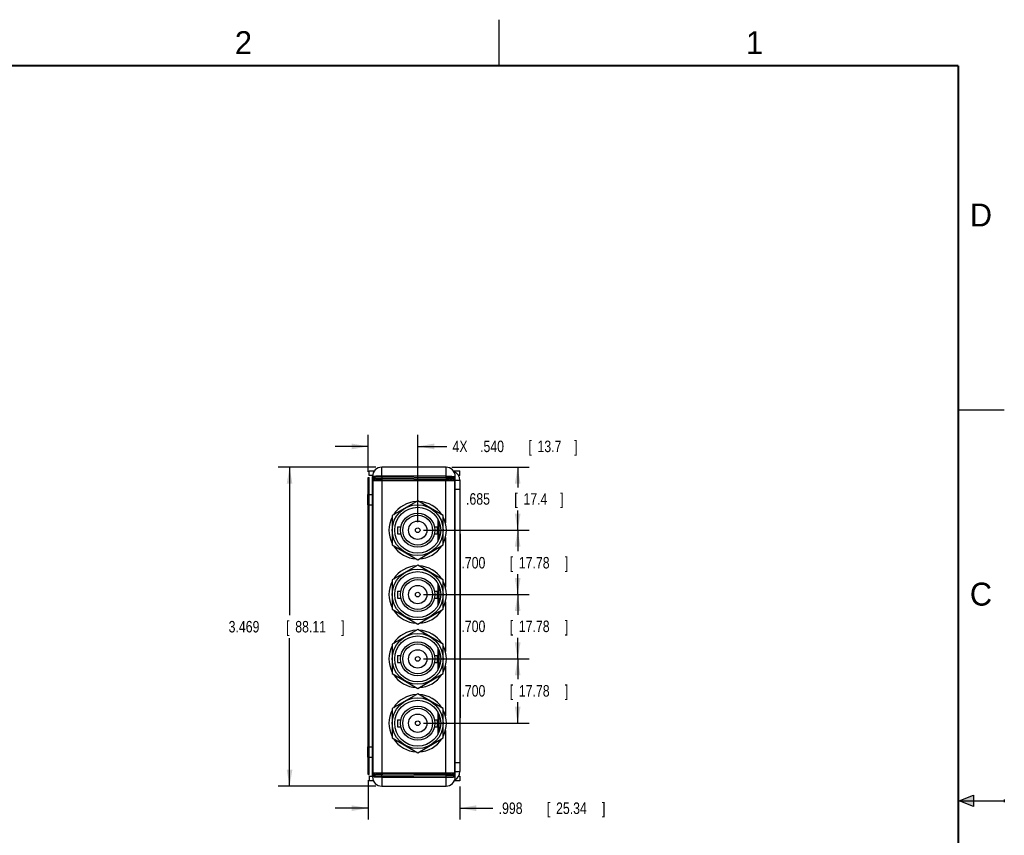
# Model space of a CAD drawing. Header units: inches. Extents: x 0 to 22, y 0 to 17.
# Tile 24 of 24: x 11.3 to 22, y 8.1 to 17. Entities that reach past the tile are written whole.
import ezdxf

# ---------------------------------------------------------------- set-up
doc = ezdxf.new("R2010")
doc.units = ezdxf.units.IN
doc.header["$LTSCALE"] = 1.21
doc.header["$MEASUREMENT"] = 0
doc.layers.get('0').update_dxf_attribs({"linetype": 'CONTINUOUS'})
doc.layers.add('DIMENSIONS', color=7, linetype='CONTINUOUS')
doc.styles.get("Standard").update_dxf_attribs({"font": 'txt', "width": 0.8})
doc.dimstyles.new('DIMSTYLE_1', dxfattribs={"dimtxt": 0.125, "dimasz": 0.18, "dimexe": 0.18, "dimexo": 0.0625, "dimgap": 0.09, "dimtad": 0, "dimtih": 1, "dimtoh": 1, "dimdec": 3, "dimzin": 4, "dimdsep": 46, "dimtxsty": 'STANDARD', "dimblk": '_FILLED', "dimblk1": '_FILLED', "dimblk2": '_FILLED', "dimcen": 0.09, "dimadec": 0, "dimazin": 0, "dimtp": 0.01, "dimtm": 0.01, "dimtfac": 1, "dimtdec": 3, "dimtofl": 0, "dimtmove": 0, "dimatfit": 3, "dimldrblk": '_FILLED', "dimfxl": 1, "dimtolj": 1, "dimtzin": 4, "dimarcsym": 0})

# ---------------------------------------------------------------- blocks, each defined once
blk = doc.blocks.new('_FILLED')
at = {"color": 0, "linetype": 'BYBLOCK'}
blk.add_solid([(0, 0), (-1, 0.174), (-1, -0.174)], dxfattribs=at)
blk = doc.blocks.new('*D4')
at = {"layer": 'DIMENSIONS', "color": 2, "linetype": 'CONTINUOUS'}
for p, q in [((15.985, 12.13), (16.828, 12.13)), ((16.703, 12.13), (16.703, 11.91)), ((16.703, 11.445), (16.703, 11.66)), ((15.677, 11.445), (16.828, 11.445))]:
    blk.add_line(p, q, dxfattribs=at)
at = {"layer": 'DIMENSIONS', "color": 2, "linetype": 'CONTINUOUS', "xscale": 0.18, "yscale": 0.18, "zscale": 0.18}
for p, rotation in [((16.703, 12.13), 90), ((16.703, 11.445), 270)]:
    blk.add_blockref('_FILLED', p, dxfattribs=dict(at, rotation=rotation))
at = {"layer": 'DIMENSIONS', "color": 2, "linetype": 'CONTINUOUS', "width": 0.8}
for s, p in [('.685', (16.141, 11.723)), ('[', (16.666, 11.723)), ('17.4', (16.766, 11.723)), (']', (17.166, 11.723))]:
    blk.add_text(s, height=0.125, dxfattribs=at).set_placement(p)
blk = doc.blocks.new('*D5')
at = {"layer": 'DIMENSIONS', "color": 2, "linetype": 'CONTINUOUS'}
for p, q in [((15.677, 11.445), (16.828, 11.445)), ((16.703, 11.445), (16.703, 11.216)), ((16.703, 10.745), (16.703, 10.966)), ((15.677, 10.745), (16.828, 10.745))]:
    blk.add_line(p, q, dxfattribs=at)
at = {"layer": 'DIMENSIONS', "color": 2, "linetype": 'CONTINUOUS', "xscale": 0.18, "yscale": 0.18, "zscale": 0.18}
for p, rotation in [((16.703, 11.445), 90), ((16.703, 10.745), 270)]:
    blk.add_blockref('_FILLED', p, dxfattribs=dict(at, rotation=rotation))
at = {"layer": 'DIMENSIONS', "color": 2, "linetype": 'CONTINUOUS', "width": 0.8}
for s, p in [('.700', (16.091, 11.029)), ('[', (16.616, 11.029)), ('17.78', (16.716, 11.029)), (']', (17.216, 11.029))]:
    blk.add_text(s, height=0.125, dxfattribs=at).set_placement(p)
blk = doc.blocks.new('*D6')
at = {"layer": 'DIMENSIONS', "color": 2, "linetype": 'CONTINUOUS'}
for p, q in [((15.677, 10.745), (16.828, 10.745)), ((16.703, 10.745), (16.703, 10.524)), ((16.703, 10.045), (16.703, 10.274)), ((15.677, 10.045), (16.828, 10.045))]:
    blk.add_line(p, q, dxfattribs=at)
at = {"layer": 'DIMENSIONS', "color": 2, "linetype": 'CONTINUOUS', "xscale": 0.18, "yscale": 0.18, "zscale": 0.18}
for p, rotation in [((16.703, 10.745), 90), ((16.703, 10.045), 270)]:
    blk.add_blockref('_FILLED', p, dxfattribs=dict(at, rotation=rotation))
at = {"layer": 'DIMENSIONS', "color": 2, "linetype": 'CONTINUOUS', "width": 0.8}
for s, p in [('.700', (16.091, 10.337)), ('[', (16.616, 10.337)), ('17.78', (16.716, 10.337)), (']', (17.216, 10.337))]:
    blk.add_text(s, height=0.125, dxfattribs=at).set_placement(p)
blk = doc.blocks.new('*D7')
at = {"layer": 'DIMENSIONS', "color": 2, "linetype": 'CONTINUOUS'}
for p, q in [((15.677, 10.045), (16.828, 10.045)), ((16.703, 10.045), (16.703, 9.823)), ((16.703, 9.345), (16.703, 9.573)), ((15.677, 9.345), (16.828, 9.345))]:
    blk.add_line(p, q, dxfattribs=at)
at = {"layer": 'DIMENSIONS', "color": 2, "linetype": 'CONTINUOUS', "xscale": 0.18, "yscale": 0.18, "zscale": 0.18}
for p, rotation in [((16.703, 10.045), 90), ((16.703, 9.345), 270)]:
    blk.add_blockref('_FILLED', p, dxfattribs=dict(at, rotation=rotation))
at = {"layer": 'DIMENSIONS', "color": 2, "linetype": 'CONTINUOUS', "width": 0.8}
for s, p in [('.700', (16.091, 9.635)), ('[', (16.616, 9.635)), ('17.78', (16.716, 9.635)), (']', (17.216, 9.635))]:
    blk.add_text(s, height=0.125, dxfattribs=at).set_placement(p)
blk = doc.blocks.new('*D8')
at = {"layer": 'DIMENSIONS', "color": 2, "linetype": 'CONTINUOUS'}
for p, q in [((15.075, 12.082), (15.075, 12.482)), ((15.615, 11.533), (15.615, 12.482)), ((15.075, 12.357), (14.715, 12.357)), ((15.615, 12.357), (15.932, 12.357))]:
    blk.add_line(p, q, dxfattribs=at)
at = {"layer": 'DIMENSIONS', "color": 2, "linetype": 'CONTINUOUS', "xscale": 0.18, "yscale": 0.18, "zscale": 0.18}
blk.add_blockref('_FILLED', (15.075, 12.357), dxfattribs=at)
at = {"layer": 'DIMENSIONS', "color": 2, "linetype": 'CONTINUOUS', "xscale": 0.18, "yscale": 0.18, "zscale": 0.18, "rotation": 180}
blk.add_blockref('_FILLED', (15.615, 12.357), dxfattribs=at)
at = {"layer": 'DIMENSIONS', "color": 2, "linetype": 'CONTINUOUS', "width": 0.8}
for s, p in [('4X ', (15.994, 12.295)), ('.540', (16.294, 12.295)), ('[', (16.819, 12.295)), ('13.7', (16.919, 12.295)), (']', (17.319, 12.295))]:
    blk.add_text(s, height=0.125, dxfattribs=at).set_placement(p)
blk = doc.blocks.new('*D9')
at = {"layer": 'DIMENSIONS', "color": 2, "linetype": 'CONTINUOUS'}
for p, q in [((15.16, 12.13), (14.095, 12.13)), ((14.22, 12.13), (14.22, 10.521)), ((14.22, 8.661), (14.22, 10.271)), ((15.16, 8.661), (14.095, 8.661))]:
    blk.add_line(p, q, dxfattribs=at)
at = {"layer": 'DIMENSIONS', "color": 2, "linetype": 'CONTINUOUS', "xscale": 0.18, "yscale": 0.18, "zscale": 0.18}
for p, rotation in [((14.22, 12.13), 90), ((14.22, 8.661), 270)]:
    blk.add_blockref('_FILLED', p, dxfattribs=dict(at, rotation=rotation))
at = {"layer": 'DIMENSIONS', "color": 2, "linetype": 'CONTINUOUS', "width": 0.8}
for s, p in [('3.469', (13.557, 10.333)), ('[', (14.182, 10.333)), ('88.11', (14.282, 10.333)), (']', (14.782, 10.333))]:
    blk.add_text(s, height=0.125, dxfattribs=at).set_placement(p)
blk = doc.blocks.new('*D10')
at = {"layer": 'DIMENSIONS', "color": 2, "linetype": 'CONTINUOUS'}
for p, q in [((15.075, 8.727), (15.075, 8.296)), ((16.073, 8.656), (16.073, 8.296)), ((15.075, 8.421), (14.715, 8.421)), ((16.073, 8.421), (16.433, 8.421))]:
    blk.add_line(p, q, dxfattribs=at)
at = {"layer": 'DIMENSIONS', "color": 2, "linetype": 'CONTINUOUS', "xscale": 0.18, "yscale": 0.18, "zscale": 0.18}
blk.add_blockref('_FILLED', (15.075, 8.421), dxfattribs=at)
at = {"layer": 'DIMENSIONS', "color": 2, "linetype": 'CONTINUOUS', "xscale": 0.18, "yscale": 0.18, "zscale": 0.18, "rotation": 180}
blk.add_blockref('_FILLED', (16.073, 8.421), dxfattribs=at)
at = {"layer": 'DIMENSIONS', "color": 2, "linetype": 'CONTINUOUS', "width": 0.8}
for s, p in [('.998', (16.496, 8.358)), ('[', (17.021, 8.358)), ('25.34', (17.121, 8.358)), (']', (17.621, 8.358))]:
    blk.add_text(s, height=0.125, dxfattribs=at).set_placement(p)

msp = doc.modelspace()

# ---------------------------------------------------------------- hatches: boundary and pattern name
at = {"linetype": 'CONTINUOUS'}
msp.add_hatch(color=2, dxfattribs=at).paths.add_polyline_path([(21.6663, 8.5625), (21.6663, 8.4375), (21.51, 8.5)])

# ---------------------------------------------------------------- linework, layer by layer
at = {"color": 2, "linetype": 'CONTINUOUS'}
for p, q in [((16.5, 16.5), (16.5, 17)), ((22, 12.75), (21.5, 12.75)), ((21.51, 8.5), (21.6663, 8.5625)), ((21.51, 8.5), (22, 8.5)), ((21.6663, 8.4375), (21.51, 8.5)), ((21.6663, 8.5625), (21.6663, 8.4375)), ((22, 8.515), (22, 8.485))]:
    msp.add_line(p, q, dxfattribs=at)
at = {"color": 7, "linetype": 'CONTINUOUS'}
for p, q in [((15.2229, 12.0259), (15.2229, 12.1302)), ((15.9229, 12.1302), (15.2229, 12.1302)), ((15.9229, 12.0198), (15.9229, 12.1302)), ((15.0754, 8.789), (15.0754, 12.0199)), ((15.0754, 12.0199), (15.0854, 12.0199)), ((15.0754, 12.019), (15.0854, 12.019)), ((15.0854, 12.0402), (15.0854, 12.0902)), ((15.0854, 12.0902), (15.143, 12.0902)), ((15.1235, 12.0402), (15.0854, 12.0402)), ((15.0854, 8.789), (15.0854, 12.0199)), ((15.1229, 8.7612), (15.1229, 12.0302)), ((15.1366, 12.0127), (16.009, 12.005)), ((15.1473, 12.0126), (15.1473, 12.0122)), ((15.2229, 12.0259), (15.2228, 12.0119)), ((15.9229, 12.032), (15.2229, 12.032)), ((15.2229, 12.0259), (15.9229, 12.0198)), ((15.9229, 12.0198), (15.9228, 12.0058)), ((16.0028, 12.0902), (16.0729, 12.0902)), ((16.0229, 8.7612), (16.0229, 12.0302)), ((16.0729, 12.0402), (16.0595, 12.0402)), ((16.0729, 12.0402), (16.0729, 12.0902)), ((15.0754, 11.999), (15.0854, 11.999)), ((15.1229, 11.9327), (15.1254, 11.9327)), ((15.1229, 11.9221), (15.1254, 11.9221)), ((15.1254, 11.9852), (15.1254, 8.8062)), ((15.1254, 11.9852), (16.0169, 11.9852)), ((15.1579, 11.9988), (15.1579, 11.9852)), ((15.2254, 11.9852), (15.2254, 8.8062)), ((15.2267, 11.9981), (15.2267, 11.9852)), ((15.2267, 11.9981), (15.8969, 11.9922)), ((15.8969, 11.9922), (15.8969, 11.9852)), ((15.9169, 11.9852), (15.9169, 11.5258)), ((15.9681, 11.9915), (15.9681, 11.9852)), ((15.9681, 11.9915), (15.9852, 11.9914)), ((16.0169, 11.9852), (16.0169, 8.8062)), ((16.0229, 11.925), (16.0169, 11.925)), ((16.0229, 11.9902), (16.0729, 11.9902)), ((16.0729, 11.9902), (16.0729, 8.8182)), ((15.0729, 11.7202), (15.0729, 11.8322)), ((15.0729, 11.8322), (15.0754, 11.8322)), ((15.0854, 11.8322), (15.1229, 11.8322)), ((15.1254, 11.7913), (15.1229, 11.7913)), ((16.0229, 11.8902), (16.0729, 11.8902)), ((15.0729, 11.7202), (15.0754, 11.7202)), ((15.0854, 11.7202), (15.1229, 11.7202)), ((15.6149, 11.7657), (15.3374, 11.6054)), ((15.8924, 11.6054), (15.6149, 11.7657)), ((15.3374, 11.6054), (15.3374, 11.285)), ((15.8924, 11.285), (15.8924, 11.6054)), ((15.3949, 11.4827), (15.3949, 11.4077)), ((15.3949, 11.4827), (15.433, 11.4827)), ((15.7968, 11.4827), (15.8279, 11.4827)), ((15.8279, 11.4827), (15.8279, 11.4077)), ((15.8329, 11.5676), (15.8329, 11.3229)), ((15.8464, 11.5394), (15.8464, 11.351)), ((15.3949, 11.4077), (15.433, 11.4077)), ((15.7968, 11.4077), (15.8279, 11.4077)), ((15.9169, 11.3647), (15.9169, 10.8258)), ((16.0729, 11.4042), (16.0769, 11.4042)), ((16.0769, 11.4042), (16.0769, 9.4042)), ((15.3374, 11.285), (15.6149, 11.1248)), ((15.6149, 11.1248), (15.8924, 11.285)), ((16.0729, 11.3442), (16.0769, 11.3442)), ((15.6149, 11.0657), (15.3374, 10.9054)), ((15.8924, 10.9054), (15.6149, 11.0657)), ((15.3374, 10.9054), (15.3374, 10.585)), ((15.8329, 10.8676), (15.8329, 10.6229)), ((15.8464, 10.8394), (15.8464, 10.651)), ((15.8924, 10.585), (15.8924, 10.9054)), ((15.3949, 10.7827), (15.3949, 10.7077)), ((15.3949, 10.7827), (15.433, 10.7827)), ((15.7968, 10.7827), (15.8279, 10.7827)), ((15.8279, 10.7827), (15.8279, 10.7077)), ((15.3949, 10.7077), (15.433, 10.7077)), ((15.7968, 10.7077), (15.8279, 10.7077)), ((15.9169, 10.6647), (15.9169, 10.1258)), ((15.3374, 10.585), (15.6149, 10.4248)), ((15.6149, 10.4248), (15.8924, 10.585)), ((15.6149, 10.3657), (15.3374, 10.2054)), ((15.8924, 10.2054), (15.6149, 10.3657)), ((15.3374, 10.2054), (15.3374, 9.885)), ((15.8924, 9.885), (15.8924, 10.2054)), ((15.3949, 10.0827), (15.433, 10.0827)), ((15.3949, 10.0827), (15.3949, 10.0077)), ((15.7968, 10.0827), (15.8279, 10.0827)), ((15.8279, 10.0827), (15.8279, 10.0077)), ((15.8329, 10.1676), (15.8329, 9.9229)), ((15.8464, 10.1394), (15.8464, 9.951)), ((15.3949, 10.0077), (15.433, 10.0077)), ((15.7968, 10.0077), (15.8279, 10.0077)), ((15.3374, 9.885), (15.6149, 9.7248)), ((15.6149, 9.7248), (15.8924, 9.885)), ((15.9169, 9.9647), (15.9169, 9.4258)), ((15.6149, 9.6657), (15.3374, 9.5054)), ((15.8924, 9.5054), (15.6149, 9.6657)), ((15.3374, 9.5054), (15.3374, 9.185)), ((15.8329, 9.4676), (15.8329, 9.2229)), ((15.8464, 9.4394), (15.8464, 9.251)), ((15.8924, 9.185), (15.8924, 9.5054)), ((16.0729, 9.4642), (16.0769, 9.4642)), ((15.3949, 9.3827), (15.433, 9.3827)), ((15.3949, 9.3827), (15.3949, 9.3077)), ((15.7968, 9.3827), (15.8279, 9.3827)), ((15.8279, 9.3827), (15.8279, 9.3077)), ((16.0729, 9.4042), (16.0769, 9.4042)), ((15.3949, 9.3077), (15.433, 9.3077)), ((15.7968, 9.3077), (15.8279, 9.3077)), ((15.9169, 9.2647), (15.9169, 8.8062)), ((15.3374, 9.185), (15.6149, 9.0248)), ((15.6149, 9.0248), (15.8924, 9.185)), ((15.0729, 9.0882), (15.0754, 9.0882)), ((15.0729, 8.9762), (15.0729, 9.0882)), ((15.0854, 9.0882), (15.1229, 9.0882)), ((15.0729, 8.9762), (15.0754, 8.9762)), ((15.0854, 8.9762), (15.1229, 8.9762)), ((15.1254, 9.0001), (15.1229, 9.0001)), ((16.0229, 8.9182), (16.0729, 8.9182)), ((15.0754, 8.809), (15.0854, 8.809)), ((15.0754, 8.789), (15.0854, 8.789)), ((15.1229, 8.8694), (15.1254, 8.8694)), ((15.1229, 8.8588), (15.1254, 8.8588)), ((15.1254, 8.8062), (16.0169, 8.8062)), ((15.1579, 8.8062), (15.1579, 8.7926)), ((15.2267, 8.8062), (15.2267, 8.7934)), ((15.8969, 8.7992), (15.2267, 8.7934)), ((15.8969, 8.8062), (15.8969, 8.7992)), ((15.9681, 8.8062), (15.9681, 8.8)), ((15.9852, 8.8001), (15.9681, 8.8)), ((16.0229, 8.8664), (16.0169, 8.8664)), ((16.0229, 8.8182), (16.0729, 8.8182)), ((15.0854, 8.7682), (15.1229, 8.7682)), ((15.0854, 8.7682), (15.0854, 8.7182)), ((15.1327, 8.7182), (15.0854, 8.7182)), ((16.009, 8.7864), (15.1366, 8.7788)), ((15.2229, 8.7655), (15.2228, 8.7796)), ((15.9229, 8.7716), (15.2229, 8.7655)), ((15.2229, 8.7655), (15.2229, 8.6612)), ((15.2229, 8.7595), (15.9229, 8.7595)), ((15.9229, 8.7716), (15.9228, 8.7857)), ((15.9229, 8.6612), (15.9229, 8.7716)), ((16.0729, 8.7182), (16.0132, 8.7182)), ((16.0595, 8.7682), (16.0729, 8.7682)), ((16.0729, 8.7682), (16.0729, 8.7182)), ((15.2229, 8.6612), (15.9229, 8.6612))]:
    msp.add_line(p, q, dxfattribs=at)
at = {"color": 7, "linetype": 'CONTINUOUS', "const_width": 0.02}
for points in [[(21.5, 16.5), (0.5, 16.5)], [(21.5, 0.5), (21.5, 16.5)]]:
    msp.add_lwpolyline(points, dxfattribs=at)
at = {"color": 7, "linetype": 'CONTINUOUS'}
for centre, radius in [((15.6149, 11.4452), 0.2765), ((15.6149, 11.4452), 0.25), ((15.6149, 11.4452), 0.1857), ((15.6149, 11.4452), 0.1625), ((15.6149, 11.4452), 0.1), ((15.6149, 11.4452), 0.025), ((15.6149, 10.7452), 0.2765), ((15.6149, 10.7452), 0.25), ((15.6149, 10.7452), 0.1857), ((15.6149, 10.7452), 0.1625), ((15.6149, 10.7452), 0.1), ((15.6149, 10.7452), 0.025), ((15.6149, 10.0452), 0.2765), ((15.6149, 10.0452), 0.25), ((15.6149, 10.0452), 0.1857), ((15.6149, 10.0452), 0.1625), ((15.6149, 10.0452), 0.1), ((15.6149, 10.0452), 0.025), ((15.6149, 9.3452), 0.2765), ((15.6149, 9.3452), 0.25), ((15.6149, 9.3452), 0.1857), ((15.6149, 9.3452), 0.1625), ((15.6149, 9.3452), 0.1), ((15.6149, 9.3452), 0.025)]:
    msp.add_circle(centre, radius, dxfattribs=at)
for centre, radius, start, end in [((15.2229, 12.0302), 0.1, 90, 180), ((15.9229, 12.0302), 0.1, 0, 90), ((15.1367, 12.0264), 0.0138, 180, 269.49996), ((15.1441, 11.9988), 0.0138, 0, 89.5), ((15.9729, 11.9902), 0.1, 0, 70.02826), ((16.0091, 12.0188), 0.0138, 269.5, 360), ((15.1429, 11.8815), 0.02, 180, 208.79543), ((15.6149, 11.4452), 0.3125, 92.64827, 147.354), ((15.6149, 11.4452), 0.3125, 32.646, 87.35173), ((15.6149, 11.4452), 0.3125, 152.66656, 207.33344), ((15.6149, 11.4452), 0.3125, 332.66656, 27.33344), ((15.6149, 11.4452), 0.3125, 212.646, 267.35173), ((15.6149, 11.4452), 0.3125, 272.64827, 327.354), ((15.6149, 10.7452), 0.3125, 92.64827, 147.354), ((15.6149, 10.7452), 0.3125, 32.646, 87.35173), ((15.6149, 10.7452), 0.3125, 152.66656, 207.33344), ((15.6149, 10.7452), 0.3125, 332.66656, 27.33344), ((15.6149, 10.7452), 0.3125, 212.646, 267.35173), ((15.6149, 10.7452), 0.3125, 272.64827, 327.354), ((15.6149, 10.0452), 0.3125, 92.64827, 147.354), ((15.6149, 10.0452), 0.3125, 32.646, 87.35173), ((15.6149, 10.0452), 0.3125, 152.66656, 207.33344), ((15.6149, 10.0452), 0.3125, 332.66656, 27.33344), ((15.6149, 10.0452), 0.3125, 212.646, 267.35173), ((15.6149, 10.0452), 0.3125, 272.64827, 327.354), ((15.6149, 9.3452), 0.3125, 92.64827, 147.354), ((15.6149, 9.3452), 0.3125, 32.646, 87.35173), ((15.6149, 9.3452), 0.3125, 152.66656, 207.33344), ((15.6149, 9.3452), 0.3125, 332.66656, 27.33344), ((15.6149, 9.3452), 0.3125, 212.646, 267.35173), ((15.6149, 9.3452), 0.3125, 272.64827, 327.354), ((15.1429, 8.91), 0.02, 151.20457, 180), ((15.1441, 8.7926), 0.0138, 270.5, 360), ((15.9729, 8.8182), 0.1, 296.43145, 360), ((15.1367, 8.765), 0.0138, 90.5, 180.00002), ((15.2229, 8.7612), 0.1, 180, 270), ((15.9229, 8.7612), 0.1, 270, 360), ((16.0091, 8.7726), 0.0138, 0, 90.49996)]:
    msp.add_arc(centre, radius, start, end, dxfattribs=at)
for points, knots in [([(15.2229, 12.032), (15.2204, 12.032), (15.2155, 12.032), (15.208, 12.032), (15.2007, 12.0319), (15.1935, 12.0319), (15.1865, 12.0319), (15.1796, 12.0318), (15.173, 12.0317), (15.1667, 12.0317), (15.1607, 12.0316), (15.155, 12.0315), (15.1498, 12.0314), (15.1449, 12.0313), (15.1405, 12.0312), (15.1365, 12.0311), (15.133, 12.031), (15.13, 12.0309), (15.1275, 12.0308), (15.1256, 12.0306), (15.1242, 12.0305), (15.1235, 12.0304), (15.1229, 12.0303), (15.1229, 12.0302)], [0, 0, 0, 0, 0.074683, 0.1489484, 0.2223811, 0.2945706, 0.3651132, 0.4336147, 0.499692, 0.562976, 0.6231127, 0.6797663, 0.7326201, 0.781379, 0.8257707, 0.8655475, 0.900488, 0.9303979, 0.9551121, 0.9744959, 0.9884491, 0.9969165, 1, 1, 1, 1]), ([(15.1229, 12.0264), (15.1229, 12.0265), (15.1235, 12.0263), (15.1241, 12.0265), (15.1257, 12.0264), (15.1275, 12.0265), (15.13, 12.0265), (15.133, 12.0265), (15.1365, 12.0265), (15.1405, 12.0264), (15.1449, 12.0264), (15.1498, 12.0264), (15.155, 12.0264), (15.1607, 12.0263), (15.1667, 12.0263), (15.173, 12.0263), (15.1796, 12.0262), (15.1865, 12.0262), (15.1935, 12.0261), (15.2007, 12.0261), (15.208, 12.026), (15.2155, 12.026), (15.2204, 12.0259), (15.2229, 12.0259)], [0, 0, 0, 0, 0.0028031, 0.0111844, 0.0250975, 0.0444666, 0.0691724, 0.099081, 0.1340226, 0.1738019, 0.2181996, 0.266965, 0.3198315, 0.376503, 0.4366612, 0.4999727, 0.5660778, 0.6346038, 0.7051775, 0.7774193, 0.8509051, 0.925245, 1, 1, 1, 1]), ([(15.1364, 11.9852), (15.1364, 11.9866), (15.1364, 11.9893), (15.1365, 11.9934), (15.1365, 11.9972), (15.1365, 12.0007), (15.1365, 12.0038), (15.1365, 12.0064), (15.1365, 12.0086), (15.1366, 12.0103), (15.1365, 12.0116), (15.1367, 12.0121), (15.1365, 12.0127), (15.1366, 12.0127)], [0, 0, 0, 0, 0.1458183, 0.3012702, 0.4430457, 0.5702499, 0.6820781, 0.77793, 0.8572108, 0.9193698, 0.9640532, 0.9909854, 1, 1, 1, 1]), ([(15.1444, 11.9852), (15.1444, 11.9865), (15.1444, 11.9893), (15.1444, 11.9933), (15.1444, 11.9972), (15.1444, 12.0007), (15.1444, 12.0037), (15.1443, 12.0063), (15.1443, 12.0085), (15.1443, 12.0102), (15.1444, 12.0115), (15.1442, 12.0121), (15.1443, 12.0126), (15.1443, 12.0126)], [0, 0, 0, 0, 0.1440219, 0.2998027, 0.441861, 0.5693163, 0.6814166, 0.7774574, 0.8568712, 0.9191683, 0.9639529, 0.9909562, 1, 1, 1, 1]), ([(15.2267, 11.9981), (15.2267, 11.9986), (15.2267, 11.9997), (15.2267, 12.0014), (15.2267, 12.003), (15.2267, 12.0045), (15.2267, 12.0059), (15.2267, 12.0072), (15.2267, 12.0084), (15.2267, 12.0094), (15.2267, 12.0102), (15.2267, 12.0109), (15.2267, 12.0114), (15.2266, 12.0117), (15.2266, 12.0119), (15.2266, 12.0119)], [0, 0, 0, 0, 0.120474, 0.2391899, 0.3544174, 0.4644772, 0.5677654, 0.662777, 0.7481279, 0.8225753, 0.8850361, 0.9346037, 0.9705638, 0.992416, 1, 1, 1, 1]), ([(15.8969, 11.9922), (15.8969, 11.9928), (15.8969, 11.9939), (15.8969, 11.9955), (15.8969, 11.9971), (15.8969, 11.9986), (15.8969, 12), (15.8969, 12.0013), (15.8969, 12.0025), (15.8969, 12.0035), (15.8969, 12.0044), (15.8968, 12.0051), (15.8968, 12.0056), (15.8968, 12.0058), (15.8968, 12.006), (15.8968, 12.006)], [0, 0, 0, 0, 0.120474, 0.2391899, 0.3544174, 0.4644772, 0.5677655, 0.6627771, 0.748128, 0.8225753, 0.8850361, 0.9346037, 0.9705638, 0.992416, 1, 1, 1, 1]), ([(15.9229, 12.032), (15.9254, 12.032), (15.9304, 12.032), (15.9378, 12.032), (15.9451, 12.0319), (15.9523, 12.0319), (15.9594, 12.0319), (15.9662, 12.0318), (15.9728, 12.0317), (15.9792, 12.0317), (15.9852, 12.0316), (15.9908, 12.0315), (15.9961, 12.0314), (16.001, 12.0313), (16.0054, 12.0312), (16.0094, 12.0311), (16.0129, 12.031), (16.0158, 12.0309), (16.0183, 12.0308), (16.0202, 12.0306), (16.0217, 12.0305), (16.0224, 12.0304), (16.0229, 12.0303), (16.0229, 12.0302)], [0, 0, 0, 0, 0.074683, 0.1489484, 0.2223811, 0.2945706, 0.3651132, 0.4336147, 0.499692, 0.562976, 0.6231127, 0.6797663, 0.7326201, 0.781379, 0.8257707, 0.8655475, 0.900488, 0.9303979, 0.9551121, 0.9744959, 0.9884491, 0.9969165, 1, 1, 1, 1]), ([(15.9229, 12.0198), (15.9254, 12.0198), (15.9304, 12.0198), (15.9378, 12.0197), (15.9451, 12.0196), (15.9524, 12.0196), (15.9594, 12.0195), (15.9662, 12.0195), (15.9728, 12.0194), (15.9792, 12.0194), (15.9852, 12.0193), (15.9908, 12.0192), (15.9961, 12.0192), (16.001, 12.0191), (16.0054, 12.0191), (16.0094, 12.019), (16.0128, 12.019), (16.0158, 12.019), (16.0183, 12.0189), (16.0202, 12.0189), (16.0217, 12.0189), (16.0223, 12.0187), (16.0229, 12.0189), (16.0229, 12.0188)], [0, 0, 0, 0, 0.0747583, 0.1490992, 0.2225849, 0.2948254, 0.3653971, 0.4339203, 0.5000225, 0.563331, 0.6234865, 0.6801556, 0.7330202, 0.7817847, 0.8261814, 0.8659594, 0.9009016, 0.9308123, 0.9555208, 0.9748929, 0.9888093, 0.9971939, 1, 1, 1, 1]), ([(15.9681, 11.9915), (15.9681, 11.9921), (15.9681, 11.9932), (15.9684, 11.9948), (15.9689, 11.9964), (15.9696, 11.998), (15.9705, 11.9994), (15.9715, 12.0007), (15.9727, 12.0019), (15.9741, 12.0029), (15.9755, 12.0038), (15.977, 12.0044), (15.9786, 12.0049), (15.9803, 12.0052), (15.9814, 12.0053), (15.982, 12.0053)], [0, 0, 0, 0, 0.0769462, 0.1538912, 0.2308336, 0.3077723, 0.3847064, 0.4616352, 0.5385583, 0.6154759, 0.692388, 0.7692955, 0.8461992, 0.9231003, 1, 1, 1, 1]), ([(15.9852, 11.9914), (15.9852, 11.9919), (15.9852, 11.993), (15.9855, 11.9947), (15.986, 11.9963), (15.9867, 11.9978), (15.9876, 11.9992), (15.9886, 12.0006), (15.9898, 12.0017), (15.9911, 12.0028), (15.9926, 12.0036), (15.9941, 12.0043), (15.9957, 12.0048), (15.9974, 12.0051), (15.9985, 12.0051), (15.999, 12.0051)], [0, 0, 0, 0, 0.0769462, 0.1538912, 0.2308337, 0.3077724, 0.3847064, 0.4616352, 0.5385584, 0.6154759, 0.6923881, 0.7692956, 0.8461993, 0.9231003, 1, 1, 1, 1]), ([(15.999, 12.0051), (15.9991, 12.0051), (15.9993, 12.0047), (15.9994, 12.004), (15.9996, 12.0027), (15.9997, 12.0011), (15.9998, 11.9989), (16, 11.9962), (16.0001, 11.9932), (16.0002, 11.9897), (16.0003, 11.987), (16.0004, 11.9855), (16.0004, 11.9852)], [0, 0, 0, 0, 0.0148438, 0.0527499, 0.1146911, 0.2005005, 0.3097111, 0.4416672, 0.5955783, 0.7704519, 0.9652294, 1, 1, 1, 1]), ([(16.009, 12.005), (16.0091, 12.005), (16.009, 12.0045), (16.0091, 12.004), (16.0091, 12.0026), (16.0091, 12.001), (16.0091, 11.9988), (16.0091, 11.9962), (16.0092, 11.9931), (16.0092, 11.9896), (16.0092, 11.987), (16.0092, 11.9854), (16.0092, 11.9852)], [0, 0, 0, 0, 0.0124985, 0.0497913, 0.1116627, 0.1977557, 0.3075368, 0.4403152, 0.5952978, 0.7714477, 0.9676643, 1, 1, 1, 1]), ([(15.1229, 11.8965), (15.1229, 11.8961), (15.123, 11.8953), (15.1233, 11.8942), (15.1238, 11.893), (15.1245, 11.892), (15.125, 11.8913), (15.1254, 11.8909), (15.1254, 11.8909)], [0, 0, 0, 0, 0.1857073, 0.3740073, 0.5672459, 0.7673279, 0.975604, 1, 1, 1, 1]), ([(15.1579, 11.9988), (15.158, 11.9988), (15.1583, 11.9988), (15.159, 11.9988), (15.1602, 11.9988), (15.1618, 11.9988), (15.1638, 11.9988), (15.1663, 11.9987), (15.1692, 11.9987), (15.1725, 11.9987), (15.1761, 11.9986), (15.1801, 11.9986), (15.1845, 11.9985), (15.1891, 11.9985), (15.1939, 11.9984), (15.199, 11.9984), (15.2043, 11.9983), (15.2098, 11.9983), (15.2154, 11.9982), (15.221, 11.9982), (15.2248, 11.9981), (15.2267, 11.9981)], [0, 0, 0, 0, 0.0033989, 0.0135766, 0.0304672, 0.0539561, 0.0838889, 0.1200511, 0.1622061, 0.2100665, 0.2633115, 0.3215935, 0.3845169, 0.4516778, 0.5226297, 0.596896, 0.674, 0.7534005, 0.8345761, 0.9169563, 1, 1, 1, 1]), ([(15.8969, 11.9922), (15.8988, 11.9922), (15.9026, 11.9922), (15.9083, 11.9921), (15.9139, 11.9921), (15.9194, 11.992), (15.9248, 11.992), (15.9299, 11.9919), (15.9349, 11.9918), (15.9396, 11.9918), (15.9441, 11.9918), (15.9482, 11.9917), (15.952, 11.9917), (15.9555, 11.9916), (15.9585, 11.9916), (15.9612, 11.9916), (15.9634, 11.9915), (15.9652, 11.9915), (15.9666, 11.9915), (15.9675, 11.9915), (15.9679, 11.9915), (15.9681, 11.9915)], [0, 0, 0, 0, 0.0803562, 0.1603116, 0.2393176, 0.3168357, 0.3923557, 0.4653436, 0.535331, 0.6018453, 0.6644472, 0.7227262, 0.7762885, 0.8247926, 0.8679119, 0.9053537, 0.9368732, 0.9622456, 0.9813038, 0.9939149, 1, 1, 1, 1]), ([(15.9852, 11.9914), (15.9853, 11.9914), (15.9854, 11.991), (15.9856, 11.9903), (15.9858, 11.9892), (15.9859, 11.9876), (15.986, 11.9862), (15.9861, 11.9854), (15.9861, 11.9852)], [0, 0, 0, 0, 0.0475194, 0.1603546, 0.342915, 0.5949942, 0.9151025, 1, 1, 1, 1]), ([(15.1229, 11.8846), (15.1229, 11.8843), (15.123, 11.8836), (15.1232, 11.8827), (15.1235, 11.8818), (15.124, 11.8809), (15.1245, 11.88), (15.125, 11.8794), (15.1254, 11.8791), (15.1254, 11.879)], [0, 0, 0, 0, 0.1508875, 0.303207, 0.4583316, 0.6173248, 0.7809862, 0.9499069, 1, 1, 1, 1]), ([(15.1229, 11.8815), (15.1229, 11.8808), (15.123, 11.8795), (15.1233, 11.8776), (15.1238, 11.8757), (15.1243, 11.874), (15.1251, 11.8729), (15.1254, 11.8724), (15.1254, 11.8723)], [0, 0, 0, 0, 0.202899, 0.4054999, 0.6068423, 0.8059025, 0.963516, 1, 1, 1, 1]), ([(15.1254, 8.9125), (15.1253, 8.9124), (15.125, 8.9121), (15.1245, 8.9115), (15.1239, 8.9106), (15.1235, 8.9097), (15.1232, 8.9088), (15.123, 8.9078), (15.1229, 8.9072), (15.1229, 8.9069)], [0, 0, 0, 0, 0.0508629, 0.2198764, 0.383413, 0.5421307, 0.6970175, 0.8492136, 1, 1, 1, 1]), ([(15.123, 8.9121), (15.123, 8.912), (15.123, 8.9113), (15.1229, 8.9106), (15.1229, 8.91)], [0, 0, 0, 0, 0.0624707, 1, 1, 1, 1]), ([(15.1229, 8.895), (15.1229, 8.8954), (15.123, 8.8961), (15.1233, 8.8973), (15.1238, 8.8984), (15.1245, 8.8995), (15.125, 8.9002), (15.1254, 8.9005), (15.1254, 8.9006)], [0, 0, 0, 0, 0.1857073, 0.3740073, 0.5672459, 0.767328, 0.9756041, 1, 1, 1, 1]), ([(15.1234, 8.9141), (15.1233, 8.914), (15.1232, 8.9135), (15.1232, 8.9131), (15.1231, 8.9128)], [0, 0, 0, 0, 0.1990129, 1, 1, 1, 1]), ([(15.1238, 8.9159), (15.1238, 8.9158), (15.1237, 8.9155), (15.1236, 8.9152), (15.1236, 8.915)], [0, 0, 0, 0, 0.3484412, 1, 1, 1, 1]), ([(15.1254, 8.9194), (15.1253, 8.9192), (15.1249, 8.9185), (15.1243, 8.9173), (15.124, 8.9163), (15.1238, 8.9159)], [0, 0, 0, 0, 0.1742666, 0.6213638, 1, 1, 1, 1]), ([(15.1366, 8.7788), (15.1365, 8.7788), (15.1367, 8.7793), (15.1365, 8.7799), (15.1366, 8.7812), (15.1365, 8.7829), (15.1365, 8.785), (15.1365, 8.7877), (15.1365, 8.7907), (15.1365, 8.7942), (15.1365, 8.7981), (15.1364, 8.8021), (15.1364, 8.8049), (15.1364, 8.8062)], [0, 0, 0, 0, 0.0090147, 0.0359391, 0.0806155, 0.1427843, 0.2220588, 0.317939, 0.4298516, 0.5570482, 0.6987344, 0.8541404, 1, 1, 1, 1]), ([(15.1443, 8.7789), (15.1443, 8.7789), (15.1442, 8.7794), (15.1444, 8.7799), (15.1443, 8.7813), (15.1443, 8.7829), (15.1443, 8.7851), (15.1444, 8.7877), (15.1444, 8.7908), (15.1444, 8.7943), (15.1444, 8.7982), (15.1444, 8.8022), (15.1444, 8.8049), (15.1444, 8.8062)], [0, 0, 0, 0, 0.0090483, 0.0360546, 0.0808654, 0.1432107, 0.2227048, 0.3188556, 0.4310709, 0.558656, 0.7008319, 0.8566825, 1, 1, 1, 1]), ([(15.2267, 8.7934), (15.2248, 8.7933), (15.221, 8.7933), (15.2154, 8.7932), (15.2098, 8.7932), (15.2043, 8.7931), (15.199, 8.7931), (15.1939, 8.793), (15.1891, 8.793), (15.1845, 8.7929), (15.1802, 8.7929), (15.1762, 8.7928), (15.1725, 8.7928), (15.1692, 8.7928), (15.1663, 8.7927), (15.1638, 8.7927), (15.1618, 8.7927), (15.1602, 8.7927), (15.159, 8.7927), (15.1583, 8.7926), (15.158, 8.7926), (15.1579, 8.7926)], [0, 0, 0, 0, 0.0830424, 0.1654224, 0.2465975, 0.3259944, 0.403095, 0.4773553, 0.5482997, 0.6154592, 0.6783833, 0.7366699, 0.7899236, 0.8377894, 0.8799478, 0.9161121, 0.9460452, 0.9695337, 0.9864236, 0.9966011, 1, 1, 1, 1]), ([(15.2267, 8.7934), (15.2267, 8.7928), (15.2267, 8.7917), (15.2267, 8.7901), (15.2267, 8.7885), (15.2267, 8.787), (15.2267, 8.7856), (15.2267, 8.7843), (15.2267, 8.7831), (15.2267, 8.7821), (15.2267, 8.7812), (15.2267, 8.7806), (15.2267, 8.78), (15.2266, 8.7798), (15.2266, 8.7796), (15.2266, 8.7796)], [0, 0, 0, 0, 0.120474, 0.2391899, 0.3544174, 0.4644772, 0.5677654, 0.662777, 0.7481279, 0.8225753, 0.8850361, 0.9346037, 0.9705638, 0.992416, 1, 1, 1, 1]), ([(15.8969, 8.7992), (15.8969, 8.7987), (15.8969, 8.7976), (15.8969, 8.7959), (15.8969, 8.7944), (15.8969, 8.7928), (15.8969, 8.7914), (15.8969, 8.7901), (15.8969, 8.7889), (15.8969, 8.7879), (15.8969, 8.7871), (15.8968, 8.7864), (15.8968, 8.7859), (15.8968, 8.7856), (15.8968, 8.7854), (15.8968, 8.7854)], [0, 0, 0, 0, 0.120474, 0.2391899, 0.3544174, 0.4644772, 0.5677655, 0.6627771, 0.748128, 0.8225753, 0.8850361, 0.9346037, 0.9705638, 0.992416, 1, 1, 1, 1]), ([(15.9681, 8.8), (15.9679, 8.8), (15.9675, 8.7999), (15.9666, 8.7999), (15.9652, 8.7999), (15.9634, 8.7999), (15.9612, 8.7999), (15.9585, 8.7999), (15.9555, 8.7998), (15.952, 8.7998), (15.9482, 8.7997), (15.9441, 8.7997), (15.9396, 8.7997), (15.9349, 8.7996), (15.9299, 8.7996), (15.9248, 8.7995), (15.9194, 8.7994), (15.9139, 8.7994), (15.9083, 8.7993), (15.9026, 8.7993), (15.8988, 8.7992), (15.8969, 8.7992)], [0, 0, 0, 0, 0.0060849, 0.0186957, 0.0377534, 0.063124, 0.0946412, 0.1320785, 0.1751904, 0.2236924, 0.2772566, 0.3355389, 0.3981477, 0.4646678, 0.5346597, 0.6076517, 0.6831715, 0.7606881, 0.8396909, 0.9196448, 1, 1, 1, 1]), ([(15.9681, 8.8), (15.9681, 8.7994), (15.9681, 8.7983), (15.9684, 8.7966), (15.9689, 8.795), (15.9696, 8.7935), (15.9705, 8.7921), (15.9715, 8.7908), (15.9727, 8.7896), (15.9741, 8.7885), (15.9755, 8.7877), (15.977, 8.787), (15.9786, 8.7865), (15.9803, 8.7862), (15.9814, 8.7862), (15.982, 8.7862)], [0, 0, 0, 0, 0.0769462, 0.1538912, 0.2308336, 0.3077723, 0.3847064, 0.4616352, 0.5385584, 0.6154759, 0.6923881, 0.7692955, 0.8461993, 0.9231003, 1, 1, 1, 1]), ([(15.9861, 8.8062), (15.9861, 8.8061), (15.986, 8.8052), (15.9859, 8.8038), (15.9858, 8.8023), (15.9856, 8.8011), (15.9854, 8.8005), (15.9853, 8.8001), (15.9852, 8.8001)], [0, 0, 0, 0, 0.0851402, 0.405188, 0.6572281, 0.8397231, 0.9525289, 1, 1, 1, 1]), ([(15.9852, 8.8001), (15.9852, 8.7995), (15.9852, 8.7984), (15.9855, 8.7968), (15.986, 8.7952), (15.9867, 8.7937), (15.9876, 8.7922), (15.9886, 8.7909), (15.9898, 8.7897), (15.9911, 8.7887), (15.9926, 8.7878), (15.9941, 8.7872), (15.9957, 8.7867), (15.9974, 8.7864), (15.9985, 8.7863), (15.999, 8.7863)], [0, 0, 0, 0, 0.0769463, 0.1538912, 0.2308337, 0.3077724, 0.3847064, 0.4616352, 0.5385584, 0.6154759, 0.6923881, 0.7692956, 0.8461993, 0.9231003, 1, 1, 1, 1]), ([(16.0004, 8.8062), (16.0004, 8.806), (16.0003, 8.8045), (16.0002, 8.8018), (16.0001, 8.7983), (16, 8.7952), (15.9998, 8.7926), (15.9997, 8.7904), (15.9996, 8.7887), (15.9994, 8.7874), (15.9993, 8.7868), (15.9991, 8.7863), (15.999, 8.7863)], [0, 0, 0, 0, 0.0354364, 0.2301494, 0.4049246, 0.5587033, 0.6905289, 0.7996352, 0.8853741, 0.9472782, 0.985169, 1, 1, 1, 1]), ([(16.0092, 8.8062), (16.0092, 8.806), (16.0092, 8.8045), (16.0092, 8.8018), (16.0092, 8.7983), (16.0091, 8.7953), (16.0091, 8.7927), (16.0091, 8.7905), (16.0091, 8.7888), (16.0091, 8.7875), (16.009, 8.7869), (16.0091, 8.7864), (16.009, 8.7864)], [0, 0, 0, 0, 0.032338, 0.2286793, 0.4048408, 0.5597073, 0.692447, 0.802237, 0.8883169, 0.9501982, 0.9875016, 1, 1, 1, 1]), ([(15.2229, 8.7655), (15.2204, 8.7655), (15.2155, 8.7655), (15.208, 8.7654), (15.2007, 8.7654), (15.1935, 8.7653), (15.1865, 8.7653), (15.1796, 8.7652), (15.173, 8.7652), (15.1667, 8.7652), (15.1607, 8.7651), (15.155, 8.7651), (15.1498, 8.7651), (15.1449, 8.765), (15.1405, 8.765), (15.1365, 8.765), (15.133, 8.765), (15.13, 8.765), (15.1275, 8.765), (15.1257, 8.765), (15.1241, 8.7649), (15.1235, 8.7651), (15.1229, 8.7649), (15.1229, 8.765)], [0, 0, 0, 0, 0.0747549, 0.1490938, 0.2225789, 0.29482, 0.3653937, 0.4339197, 0.5000254, 0.5633376, 0.6234967, 0.6801693, 0.7330366, 0.7818031, 0.8262008, 0.8659788, 0.9009199, 0.9308285, 0.9555343, 0.974903, 0.9888158, 0.9971969, 1, 1, 1, 1]), ([(15.2229, 8.7595), (15.2204, 8.7595), (15.2155, 8.7595), (15.208, 8.7595), (15.2007, 8.7595), (15.1935, 8.7596), (15.1865, 8.7596), (15.1796, 8.7597), (15.173, 8.7597), (15.1667, 8.7598), (15.1607, 8.7599), (15.155, 8.7599), (15.1498, 8.76), (15.1449, 8.7601), (15.1405, 8.7602), (15.1365, 8.7603), (15.133, 8.7605), (15.13, 8.7606), (15.1275, 8.7607), (15.1256, 8.7608), (15.1242, 8.7609), (15.1235, 8.7611), (15.1229, 8.7611), (15.1229, 8.7612)], [0, 0, 0, 0, 0.074683, 0.1489484, 0.2223811, 0.2945706, 0.3651132, 0.4336147, 0.499692, 0.562976, 0.6231127, 0.6797663, 0.7326201, 0.781379, 0.8257707, 0.8655475, 0.900488, 0.9303979, 0.9551121, 0.9744959, 0.9884491, 0.9969165, 1, 1, 1, 1]), ([(16.0229, 8.7726), (16.0229, 8.7725), (16.0223, 8.7727), (16.0217, 8.7725), (16.0202, 8.7726), (16.0183, 8.7725), (16.0158, 8.7725), (16.0128, 8.7725), (16.0094, 8.7724), (16.0054, 8.7724), (16.001, 8.7723), (15.9961, 8.7723), (15.9908, 8.7722), (15.9852, 8.7722), (15.9792, 8.7721), (15.9728, 8.772), (15.9662, 8.772), (15.9594, 8.7719), (15.9524, 8.7719), (15.9451, 8.7718), (15.9378, 8.7718), (15.9304, 8.7717), (15.9254, 8.7717), (15.9229, 8.7716)], [0, 0, 0, 0, 0.0028062, 0.011191, 0.0251076, 0.04448, 0.0691886, 0.0990992, 0.1340419, 0.1738212, 0.2182178, 0.2669813, 0.3198451, 0.3765132, 0.4366677, 0.4999756, 0.5660773, 0.6346005, 0.7051722, 0.7774134, 0.8508998, 0.9252416, 1, 1, 1, 1]), ([(15.9229, 8.7595), (15.9254, 8.7595), (15.9304, 8.7595), (15.9378, 8.7595), (15.9451, 8.7595), (15.9523, 8.7596), (15.9594, 8.7596), (15.9662, 8.7597), (15.9728, 8.7597), (15.9792, 8.7598), (15.9852, 8.7599), (15.9908, 8.7599), (15.9961, 8.76), (16.001, 8.7601), (16.0054, 8.7602), (16.0094, 8.7603), (16.0129, 8.7605), (16.0158, 8.7606), (16.0183, 8.7607), (16.0202, 8.7608), (16.0217, 8.7609), (16.0224, 8.7611), (16.0229, 8.7611), (16.0229, 8.7612)], [0, 0, 0, 0, 0.0746731, 0.1489385, 0.2223717, 0.2945618, 0.3651051, 0.4336072, 0.4996853, 0.5629699, 0.6231073, 0.6797616, 0.7326161, 0.7813757, 0.825768, 0.8655454, 0.9004864, 0.9303968, 0.9551114, 0.9744955, 0.9884489, 0.9969165, 1, 1, 1, 1])]:
    msp.add_open_spline(points, degree=3, knots=knots, dxfattribs=at)
for points in [[(15.1231, 8.9128), (15.1231, 8.9125), (15.1231, 8.9123), (15.123, 8.9121)], [(15.1236, 8.915), (15.1235, 8.9147), (15.1234, 8.9144), (15.1234, 8.9141)]]:
    msp.add_open_spline(points, degree=3, dxfattribs=at)

# ---------------------------------------------------------------- texts
at = {"color": 2, "linetype": 'CONTINUOUS'}
for s, p in [('2', (13.625, 16.625)), ('1', (19.1875, 16.625)), ('D', (21.625, 14.75)), ('C', (21.625, 10.625))]:
    msp.add_text(s, height=0.25, dxfattribs=at).set_placement(p)

# ---------------------------------------------------------------- dimensions: what is measured, and where the dimension line sits
at = {"layer": 'DIMENSIONS', "color": 2, "linetype": 'CONTINUOUS'}
dim = msp.add_linear_dim(base=(15.075423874, 12.3571029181), p1=(15.614923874, 11.5327284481), p2=(15.075423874, 12.0815013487), angle=180, text='4X <>', dimstyle='DIMSTYLE_1', dxfattribs=at)
dim.commit()
dim.dimension.update_dxf_attribs({"geometry": '*D8', "text_midpoint": (16.7067967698, 12.3571029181), "dimtype": 160})
for base, p1, p2, angle, picture, middle in [((14.2196, 8.6612), (15.1604, 12.1302), (15.1604, 8.6612), 270, '*D9', (14.2196, 10.396)), ((16.7033, 12.1302), (15.6774, 11.4452), (15.9854, 12.1302), 90, '*D4', (16.7033, 11.7851)), ((16.7033, 10.7452), (15.6774, 11.4452), (15.6774, 10.7452), 270, '*D5', (16.7033, 11.0912)), ((16.7033, 10.0452), (15.6774, 10.7452), (15.6774, 10.0452), 270, '*D6', (16.7033, 10.3995)), ((16.7033, 10.0452), (15.6774, 9.3452), (15.6774, 10.0452), 90, '*D7', (16.7033, 9.6978))]:
    dim = msp.add_linear_dim(base=base, p1=p1, p2=p2, angle=angle, dimstyle='DIMSTYLE_1', dxfattribs=at)
    dim.commit()
    dim.dimension.update_dxf_attribs({"geometry": picture, "text_midpoint": middle, "dimtype": 160})
dim = msp.add_linear_dim(base=(16.072923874, 8.4207904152), p1=(15.075423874, 8.7265019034), p2=(16.072923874, 8.6557284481), dimstyle='DIMSTYLE_1', dxfattribs=at)
dim.commit()
dim.dimension.update_dxf_attribs({"geometry": '*D10', "text_midpoint": (17.1083493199, 8.4207904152), "dimtype": 160})

doc.saveas('drawing.dxf')
